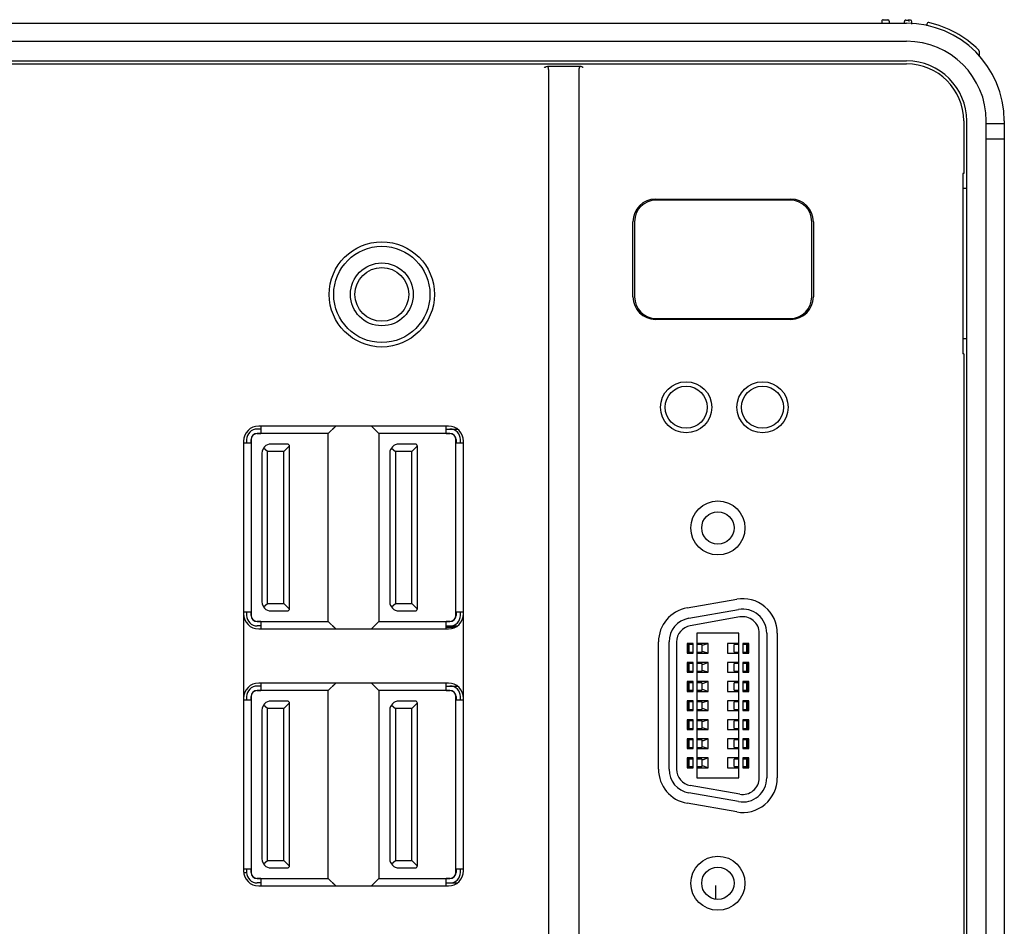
# Model space of a CAD drawing. Header units: millimetres. Extents: x 14 to 562, y 27 to 318.
# Tile 14 of 16: x 77 to 142, y 234 to 294. Entities that reach past the tile are written whole.
import ezdxf

# ---------------------------------------------------------------- set-up
doc = ezdxf.new("R2010")
doc.units = ezdxf.units.MM
doc.header["$LTSCALE"] = 32.67
doc.layers.add('00_COMPONENTS', color=7, linetype='CONTINUOUS')

msp = doc.modelspace()

# ---------------------------------------------------------------- linework, layer by layer
at = {"layer": '00_COMPONENTS', "color": 7}
for p, q in [((44.801, 294.159), (135.801, 294.159)), ((134.151, 294.299), (134.151, 294.151)), ((134.253, 294.399), (134.553, 294.394)), ((134.651, 294.294), (134.651, 294.142)), ((135.655, 294.125), (135.655, 294.273)), ((135.756, 294.373), (135.919, 294.37)), ((136.155, 294.111), (136.155, 294.266)), ((137.153, 294.111), (137.153, 293.979)), ((70.801, 292.959), (135.801, 292.959)), ((140.629, 292.298), (140.629, 291.974)), ((44.801, 291.659), (135.801, 291.659)), ((44.801, 291.459), (135.801, 291.459)), ((111.934, 291.302), (114.069, 291.302)), ((112.001, 101.283), (112.001, 291.034)), ((114.001, 291.034), (114.001, 101.283)), ((139.601, 287.659), (139.601, 284.159)), ((139.801, 104.659), (139.801, 287.659)), ((141.101, 104.659), (141.101, 287.659)), ((142.301, 287.659), (142.301, 105.859)), ((142.301, 287.459), (141.101, 287.459)), ((142.301, 286.459), (141.101, 286.459)), ((139.532, 284.159), (139.532, 283.159)), ((139.601, 284.159), (139.532, 284.159)), ((139.801, 283.159), (139.532, 283.159)), ((139.535, 283.159), (139.535, 275.159)), ((119.101, 282.459), (128.101, 282.459)), ((128.051, 282.399), (119.151, 282.399)), ((117.601, 275.959), (117.601, 280.959)), ((117.711, 280.959), (117.711, 275.959)), ((129.492, 275.959), (129.492, 280.959)), ((129.601, 280.959), (129.601, 275.959)), ((139.532, 275.159), (139.532, 272.159)), ((139.535, 275.159), (139.532, 275.159)), ((128.101, 274.459), (119.101, 274.459)), ((119.151, 274.518), (128.051, 274.518)), ((139.801, 273.159), (139.532, 273.159)), ((139.601, 272.159), (139.532, 272.159)), ((139.601, 272.159), (139.601, 120.159)), ((105.331, 267.359), (92.711, 267.359)), ((92.851, 267.359), (92.851, 266.866)), ((97.331, 266.859), (97.831, 267.359)), ((97.631, 267.159), (97.831, 267.359)), ((100.411, 267.159), (100.211, 267.359)), ((100.711, 266.859), (100.211, 267.359)), ((105.191, 266.866), (105.191, 267.359)), ((92.851, 267.159), (92.611, 267.159)), ((92.611, 266.866), (92.851, 266.866)), ((97.331, 266.859), (92.611, 266.859)), ((97.331, 254.359), (97.331, 266.859)), ((100.711, 266.859), (100.711, 254.359)), ((105.431, 266.859), (100.711, 266.859)), ((105.191, 267.159), (105.93, 267.159)), ((105.191, 266.866), (105.431, 266.866)), ((91.711, 266.359), (91.711, 237.759)), ((92.204, 266.219), (91.711, 266.219)), ((91.911, 266.459), (91.911, 266.219)), ((92.204, 266.219), (92.204, 266.459)), ((92.211, 266.459), (92.211, 254.759)), ((93.306, 265.659), (93.036, 265.897)), ((94.621, 266.159), (93.531, 266.159)), ((94.391, 265.659), (94.769, 266.036)), ((94.771, 255.209), (94.771, 266.009)), ((101.536, 265.897), (101.806, 265.659)), ((103.121, 266.159), (102.031, 266.159)), ((102.891, 265.659), (103.269, 266.036)), ((103.271, 255.209), (103.271, 266.009)), ((105.831, 254.759), (105.831, 266.459)), ((105.839, 266.459), (105.839, 266.219)), ((106.331, 266.219), (105.839, 266.219)), ((106.131, 266.219), (106.131, 266.459)), ((106.331, 237.759), (106.331, 266.359)), ((92.931, 265.559), (92.931, 255.659)), ((93.306, 255.559), (93.306, 265.659)), ((94.391, 265.659), (93.306, 265.659)), ((94.391, 255.559), (94.391, 265.659)), ((101.431, 265.559), (101.431, 255.659)), ((101.806, 265.659), (101.806, 255.559)), ((102.891, 265.659), (101.806, 265.659)), ((102.891, 255.559), (102.891, 265.659)), ((93.036, 255.32), (93.306, 255.559)), ((93.306, 255.559), (94.391, 255.559)), ((94.769, 255.181), (94.391, 255.559)), ((101.536, 255.32), (101.806, 255.559)), ((101.806, 255.559), (102.891, 255.559)), ((103.269, 255.181), (102.891, 255.559)), ((121.202, 255.257), (124.502, 255.839)), ((91.711, 254.999), (92.204, 254.999)), ((91.911, 254.999), (91.911, 254.759)), ((92.204, 254.759), (92.204, 254.999)), ((93.531, 255.059), (94.621, 255.059)), ((102.031, 255.059), (103.121, 255.059)), ((105.839, 254.999), (105.839, 254.759)), ((105.839, 254.999), (106.331, 254.999)), ((106.131, 254.759), (106.131, 254.999)), ((121.324, 254.567), (124.624, 255.149)), ((92.611, 254.359), (97.331, 254.359)), ((92.851, 254.351), (92.611, 254.351)), ((92.851, 254.351), (92.851, 253.859)), ((97.331, 254.359), (97.831, 253.859)), ((100.711, 254.359), (100.211, 253.859)), ((100.711, 254.359), (105.431, 254.359)), ((105.191, 253.859), (105.191, 254.351)), ((105.431, 254.351), (105.191, 254.351)), ((124.71, 254.657), (121.41, 254.075)), ((92.851, 254.059), (92.611, 254.059)), ((92.711, 253.859), (105.331, 253.859)), ((97.631, 254.059), (97.831, 253.859)), ((100.411, 254.059), (100.211, 253.859)), ((105.191, 254.059), (105.929, 254.059)), ((105.191, 253.968), (105.782, 253.968)), ((121.851, 253.569), (121.851, 243.949)), ((124.651, 253.569), (121.851, 253.569)), ((124.651, 243.949), (124.651, 253.569)), ((126.001, 243.944), (126.001, 253.574)), ((126.501, 253.574), (126.501, 243.944)), ((127.201, 253.574), (127.201, 243.944)), ((119.301, 244.525), (119.301, 252.992)), ((120.001, 244.525), (120.001, 252.992)), ((120.501, 252.992), (120.501, 244.525)), ((121.201, 252.894), (121.201, 252.244)), ((121.601, 252.894), (121.201, 252.894)), ((121.601, 252.819), (121.201, 252.819)), ((121.275, 252.819), (121.275, 252.319)), ((121.317, 252.819), (121.317, 252.319)), ((121.501, 252.819), (121.501, 252.894)), ((121.601, 252.244), (121.601, 252.894)), ((122.601, 252.894), (121.851, 252.894)), ((122.176, 252.819), (121.851, 252.819)), ((122.101, 252.894), (122.101, 252.819)), ((122.176, 252.819), (122.176, 252.319)), ((122.176, 252.794), (122.301, 252.794)), ((122.301, 252.794), (122.576, 252.894)), ((122.601, 252.244), (122.601, 252.894)), ((123.901, 252.894), (123.901, 252.244)), ((124.651, 252.894), (123.901, 252.894)), ((124.327, 252.319), (124.327, 252.819)), ((124.651, 252.819), (124.327, 252.819)), ((124.901, 252.894), (124.901, 252.244)), ((125.301, 252.894), (124.901, 252.894)), ((125.228, 252.819), (124.901, 252.819)), ((125.001, 252.894), (125.001, 252.819)), ((125.186, 252.319), (125.186, 252.819)), ((125.228, 252.319), (125.228, 252.819)), ((125.301, 252.819), (125.23, 252.819)), ((125.301, 252.244), (125.301, 252.894)), ((121.201, 252.319), (121.601, 252.319)), ((121.201, 252.244), (121.601, 252.244)), ((121.501, 252.244), (121.501, 252.319)), ((121.851, 252.319), (122.176, 252.319)), ((121.851, 252.244), (122.601, 252.244)), ((122.101, 252.319), (122.101, 252.244)), ((122.301, 252.344), (122.176, 252.344)), ((122.576, 252.244), (122.301, 252.344)), ((123.901, 252.244), (124.651, 252.244)), ((124.327, 252.319), (124.651, 252.319)), ((124.901, 252.319), (125.228, 252.319)), ((124.901, 252.244), (125.301, 252.244)), ((125.001, 252.319), (125.001, 252.244)), ((125.23, 252.319), (125.301, 252.319)), ((121.201, 251.624), (121.201, 250.974)), ((121.601, 251.624), (121.201, 251.624)), ((121.601, 251.549), (121.201, 251.549)), ((121.275, 251.549), (121.275, 251.049)), ((121.317, 251.549), (121.317, 251.049)), ((121.501, 251.549), (121.501, 251.624)), ((121.601, 250.974), (121.601, 251.624)), ((122.601, 251.624), (121.851, 251.624)), ((122.176, 251.549), (121.851, 251.549)), ((122.101, 251.624), (122.101, 251.549)), ((122.176, 251.549), (122.176, 251.049)), ((122.176, 251.524), (122.301, 251.524)), ((122.301, 251.524), (122.576, 251.624)), ((122.601, 250.974), (122.601, 251.624)), ((123.901, 251.624), (123.901, 250.974)), ((124.651, 251.624), (123.901, 251.624)), ((124.327, 251.049), (124.327, 251.549)), ((124.651, 251.549), (124.327, 251.549)), ((124.901, 251.624), (124.901, 250.974)), ((125.301, 251.624), (124.901, 251.624)), ((125.228, 251.549), (124.901, 251.549)), ((125.001, 251.624), (125.001, 251.549)), ((125.186, 251.049), (125.186, 251.549)), ((125.228, 251.049), (125.228, 251.549)), ((125.301, 251.549), (125.23, 251.549)), ((125.301, 250.974), (125.301, 251.624)), ((121.201, 251.049), (121.601, 251.049)), ((121.201, 250.974), (121.601, 250.974)), ((121.501, 250.974), (121.501, 251.049)), ((121.851, 251.049), (122.176, 251.049)), ((121.851, 250.974), (122.601, 250.974)), ((122.101, 251.049), (122.101, 250.974)), ((122.301, 251.074), (122.176, 251.074)), ((122.576, 250.974), (122.301, 251.074)), ((123.901, 250.974), (124.651, 250.974)), ((124.327, 251.049), (124.651, 251.049)), ((124.901, 251.049), (125.228, 251.049)), ((124.901, 250.974), (125.301, 250.974)), ((125.001, 251.049), (125.001, 250.974)), ((125.23, 251.049), (125.301, 251.049)), ((105.331, 250.259), (92.711, 250.259)), ((92.851, 250.259), (92.851, 249.766)), ((97.331, 249.759), (97.831, 250.259)), ((97.631, 250.059), (97.831, 250.259)), ((100.411, 250.059), (100.211, 250.259)), ((100.711, 249.759), (100.211, 250.259)), ((105.191, 249.766), (105.191, 250.259)), ((121.201, 250.354), (121.201, 249.704)), ((121.601, 250.354), (121.201, 250.354)), ((121.601, 250.279), (121.201, 250.279)), ((121.275, 250.279), (121.275, 249.779)), ((121.317, 250.279), (121.317, 249.779)), ((121.501, 250.279), (121.501, 250.354)), ((121.601, 249.704), (121.601, 250.354)), ((122.601, 250.354), (121.851, 250.354)), ((122.176, 250.279), (121.851, 250.279)), ((122.101, 250.354), (122.101, 250.279)), ((122.176, 250.279), (122.176, 249.779)), ((122.176, 250.254), (122.301, 250.254)), ((122.301, 250.254), (122.576, 250.354)), ((122.601, 249.704), (122.601, 250.354)), ((123.901, 250.354), (123.901, 249.704)), ((124.651, 250.354), (123.901, 250.354)), ((124.327, 249.779), (124.327, 250.279)), ((124.651, 250.279), (124.327, 250.279)), ((124.901, 250.354), (124.901, 249.704)), ((125.301, 250.354), (124.901, 250.354)), ((125.228, 250.279), (124.901, 250.279)), ((125.001, 250.354), (125.001, 250.279)), ((125.186, 249.779), (125.186, 250.279)), ((125.228, 249.779), (125.228, 250.279)), ((125.301, 250.279), (125.23, 250.279)), ((125.301, 249.704), (125.301, 250.354)), ((92.851, 250.059), (92.611, 250.059)), ((92.611, 249.766), (92.851, 249.766)), ((97.331, 249.759), (92.611, 249.759)), ((97.331, 237.259), (97.331, 249.759)), ((100.711, 249.759), (100.711, 237.259)), ((105.431, 249.759), (100.711, 249.759)), ((105.191, 250.059), (105.929, 250.059)), ((105.191, 249.766), (105.431, 249.766)), ((121.201, 249.779), (121.601, 249.779)), ((121.201, 249.704), (121.601, 249.704)), ((121.501, 249.704), (121.501, 249.779)), ((121.851, 249.779), (122.176, 249.779)), ((121.851, 249.704), (122.601, 249.704)), ((122.101, 249.779), (122.101, 249.704)), ((122.301, 249.804), (122.176, 249.804)), ((122.576, 249.704), (122.301, 249.804)), ((123.901, 249.704), (124.651, 249.704)), ((124.327, 249.779), (124.651, 249.779)), ((124.901, 249.779), (125.228, 249.779)), ((124.901, 249.704), (125.301, 249.704)), ((125.001, 249.779), (125.001, 249.704)), ((125.23, 249.779), (125.301, 249.779)), ((92.204, 249.119), (91.711, 249.119)), ((91.911, 249.359), (91.911, 249.119)), ((92.204, 249.119), (92.204, 249.359)), ((92.211, 249.359), (92.211, 237.659)), ((94.621, 249.059), (93.531, 249.059)), ((94.391, 248.559), (94.769, 248.936)), ((94.771, 238.109), (94.771, 248.909)), ((103.121, 249.059), (102.031, 249.059)), ((102.891, 248.559), (103.269, 248.936)), ((103.271, 238.109), (103.271, 248.909)), ((105.831, 237.659), (105.831, 249.359)), ((105.839, 249.359), (105.839, 249.119)), ((106.331, 249.119), (105.839, 249.119)), ((106.131, 249.119), (106.131, 249.359)), ((121.201, 249.084), (121.201, 248.434)), ((121.601, 249.084), (121.201, 249.084)), ((121.601, 249.009), (121.201, 249.009)), ((121.275, 249.009), (121.275, 248.509)), ((121.317, 249.009), (121.317, 248.509)), ((121.501, 249.009), (121.501, 249.084)), ((121.601, 248.434), (121.601, 249.084)), ((122.601, 249.084), (121.851, 249.084)), ((122.176, 249.009), (121.851, 249.009)), ((122.101, 249.084), (122.101, 249.009)), ((122.176, 249.009), (122.176, 248.509)), ((122.176, 248.984), (122.301, 248.984)), ((122.301, 248.984), (122.576, 249.084)), ((122.601, 248.434), (122.601, 249.084)), ((123.901, 249.084), (123.901, 248.434)), ((124.651, 249.084), (123.901, 249.084)), ((124.327, 248.509), (124.327, 249.009)), ((124.651, 249.009), (124.327, 249.009)), ((124.901, 249.084), (124.901, 248.434)), ((125.301, 249.084), (124.901, 249.084)), ((125.228, 249.009), (124.901, 249.009)), ((125.001, 249.084), (125.001, 249.009)), ((125.186, 248.509), (125.186, 249.009)), ((125.228, 248.509), (125.228, 249.009)), ((125.301, 249.009), (125.23, 249.009)), ((125.301, 248.434), (125.301, 249.084)), ((92.931, 248.459), (92.931, 238.559)), ((93.306, 248.559), (93.036, 248.797)), ((93.306, 238.459), (93.306, 248.559)), ((94.391, 248.559), (93.306, 248.559)), ((94.391, 238.459), (94.391, 248.559)), ((101.431, 248.459), (101.431, 238.559)), ((101.536, 248.797), (101.806, 248.559)), ((101.806, 248.559), (101.806, 238.459)), ((102.891, 248.559), (101.806, 248.559)), ((102.891, 238.459), (102.891, 248.559)), ((121.201, 248.509), (121.601, 248.509)), ((121.201, 248.434), (121.601, 248.434)), ((121.501, 248.434), (121.501, 248.509)), ((121.851, 248.509), (122.176, 248.509)), ((121.851, 248.434), (122.601, 248.434)), ((122.101, 248.509), (122.101, 248.434)), ((122.301, 248.534), (122.176, 248.534)), ((122.576, 248.434), (122.301, 248.534)), ((123.901, 248.434), (124.651, 248.434)), ((124.327, 248.509), (124.651, 248.509)), ((124.901, 248.509), (125.228, 248.509)), ((124.901, 248.434), (125.301, 248.434)), ((125.001, 248.509), (125.001, 248.434)), ((125.23, 248.509), (125.301, 248.509)), ((121.201, 247.814), (121.201, 247.164)), ((121.601, 247.814), (121.201, 247.814)), ((121.601, 247.739), (121.201, 247.739)), ((121.275, 247.739), (121.275, 247.239)), ((121.317, 247.739), (121.317, 247.239)), ((121.501, 247.739), (121.501, 247.814)), ((121.601, 247.164), (121.601, 247.814)), ((122.601, 247.814), (121.851, 247.814)), ((122.176, 247.739), (121.851, 247.739)), ((122.101, 247.814), (122.101, 247.739)), ((122.176, 247.739), (122.176, 247.239)), ((122.176, 247.714), (122.301, 247.714)), ((122.301, 247.714), (122.576, 247.814)), ((122.601, 247.164), (122.601, 247.814)), ((123.901, 247.814), (123.901, 247.164)), ((124.651, 247.814), (123.901, 247.814)), ((124.327, 247.239), (124.327, 247.739)), ((124.651, 247.739), (124.327, 247.739)), ((124.901, 247.814), (124.901, 247.164)), ((125.301, 247.814), (124.901, 247.814)), ((125.228, 247.739), (124.901, 247.739)), ((125.001, 247.814), (125.001, 247.739)), ((125.186, 247.239), (125.186, 247.739)), ((125.228, 247.239), (125.228, 247.739)), ((125.301, 247.739), (125.23, 247.739)), ((125.301, 247.164), (125.301, 247.814)), ((121.201, 247.239), (121.601, 247.239)), ((121.201, 247.164), (121.601, 247.164)), ((121.501, 247.164), (121.501, 247.239)), ((121.851, 247.239), (122.176, 247.239)), ((121.851, 247.164), (122.601, 247.164)), ((122.101, 247.239), (122.101, 247.164)), ((122.301, 247.264), (122.176, 247.264)), ((122.576, 247.164), (122.301, 247.264)), ((123.901, 247.164), (124.651, 247.164)), ((124.327, 247.239), (124.651, 247.239)), ((124.901, 247.239), (125.228, 247.239)), ((124.901, 247.164), (125.301, 247.164)), ((125.001, 247.239), (125.001, 247.164)), ((125.23, 247.239), (125.301, 247.239)), ((121.201, 246.544), (121.201, 245.894)), ((121.601, 246.544), (121.201, 246.544)), ((121.601, 246.469), (121.201, 246.469)), ((121.275, 246.469), (121.275, 245.969)), ((121.317, 246.469), (121.317, 245.969)), ((121.501, 246.469), (121.501, 246.544)), ((121.601, 245.894), (121.601, 246.544)), ((122.601, 246.544), (121.851, 246.544)), ((122.176, 246.469), (121.851, 246.469)), ((122.101, 246.544), (122.101, 246.469)), ((122.176, 246.469), (122.176, 245.969)), ((122.176, 246.444), (122.301, 246.444)), ((122.301, 246.444), (122.576, 246.544)), ((122.601, 245.894), (122.601, 246.544)), ((123.901, 246.544), (123.901, 245.894)), ((124.651, 246.544), (123.901, 246.544)), ((124.327, 245.969), (124.327, 246.469)), ((124.651, 246.469), (124.327, 246.469)), ((124.901, 246.544), (124.901, 245.894)), ((125.301, 246.544), (124.901, 246.544)), ((125.228, 246.469), (124.901, 246.469)), ((125.001, 246.544), (125.001, 246.469)), ((125.186, 245.969), (125.186, 246.469)), ((125.228, 245.969), (125.228, 246.469)), ((125.301, 246.469), (125.23, 246.469)), ((125.301, 245.894), (125.301, 246.544)), ((121.201, 245.969), (121.601, 245.969)), ((121.201, 245.894), (121.601, 245.894)), ((121.501, 245.894), (121.501, 245.969)), ((121.851, 245.969), (122.176, 245.969)), ((121.851, 245.894), (122.601, 245.894)), ((122.101, 245.969), (122.101, 245.894)), ((122.301, 245.994), (122.176, 245.994)), ((122.576, 245.894), (122.301, 245.994)), ((123.901, 245.894), (124.651, 245.894)), ((124.327, 245.969), (124.651, 245.969)), ((124.901, 245.969), (125.228, 245.969)), ((124.901, 245.894), (125.301, 245.894)), ((125.001, 245.969), (125.001, 245.894)), ((125.23, 245.969), (125.301, 245.969)), ((121.201, 245.274), (121.201, 244.624)), ((121.601, 245.274), (121.201, 245.274)), ((121.601, 245.199), (121.201, 245.199)), ((121.275, 245.199), (121.275, 244.699)), ((121.317, 245.199), (121.317, 244.699)), ((121.501, 245.199), (121.501, 245.274)), ((121.601, 244.624), (121.601, 245.274)), ((122.601, 245.274), (121.851, 245.274)), ((122.176, 245.199), (121.851, 245.199)), ((122.101, 245.274), (122.101, 245.199)), ((122.176, 245.199), (122.176, 244.699)), ((122.176, 245.174), (122.301, 245.174)), ((122.301, 245.174), (122.576, 245.274)), ((122.601, 244.624), (122.601, 245.274)), ((123.901, 245.274), (123.901, 244.624)), ((124.651, 245.274), (123.901, 245.274)), ((124.327, 244.699), (124.327, 245.199)), ((124.651, 245.199), (124.327, 245.199)), ((124.901, 245.274), (124.901, 244.624)), ((125.301, 245.274), (124.901, 245.274)), ((125.228, 245.199), (124.901, 245.199)), ((125.001, 245.274), (125.001, 245.199)), ((125.186, 244.699), (125.186, 245.199)), ((125.228, 244.699), (125.228, 245.199)), ((125.301, 245.199), (125.23, 245.199)), ((125.301, 244.624), (125.301, 245.274)), ((121.201, 244.699), (121.601, 244.699)), ((121.201, 244.624), (121.601, 244.624)), ((121.501, 244.624), (121.501, 244.699)), ((121.851, 244.699), (122.176, 244.699)), ((121.851, 244.624), (122.601, 244.624)), ((122.101, 244.699), (122.101, 244.624)), ((122.301, 244.724), (122.176, 244.724)), ((122.576, 244.624), (122.301, 244.724)), ((123.901, 244.624), (124.651, 244.624)), ((124.327, 244.699), (124.651, 244.699)), ((124.901, 244.699), (125.228, 244.699)), ((124.901, 244.624), (125.301, 244.624)), ((125.001, 244.699), (125.001, 244.624)), ((125.23, 244.699), (125.301, 244.699)), ((121.851, 243.949), (124.651, 243.949)), ((124.71, 242.86), (121.41, 243.442)), ((124.624, 242.368), (121.324, 242.95)), ((124.502, 241.679), (121.202, 242.26)), ((93.036, 238.22), (93.306, 238.459)), ((93.306, 238.459), (94.391, 238.459)), ((94.769, 238.081), (94.391, 238.459)), ((101.536, 238.22), (101.806, 238.459)), ((101.806, 238.459), (102.891, 238.459)), ((103.269, 238.081), (102.891, 238.459)), ((91.711, 237.899), (92.204, 237.899)), ((91.911, 237.899), (91.911, 237.659)), ((92.204, 237.659), (92.204, 237.899)), ((93.531, 237.959), (94.621, 237.959)), ((102.031, 237.959), (103.121, 237.959)), ((105.839, 237.899), (105.839, 237.659)), ((105.839, 237.899), (106.331, 237.899)), ((106.131, 237.659), (106.131, 237.899)), ((91.711, 237.659), (91.911, 237.659)), ((92.611, 237.259), (97.331, 237.259)), ((92.851, 237.251), (92.611, 237.251)), ((92.851, 237.251), (92.851, 236.759)), ((97.331, 237.259), (97.831, 236.759)), ((100.711, 237.259), (100.211, 236.759)), ((100.711, 237.259), (105.431, 237.259)), ((105.191, 236.759), (105.191, 237.251)), ((105.431, 237.251), (105.191, 237.251)), ((92.851, 236.959), (92.611, 236.959)), ((92.711, 236.759), (105.331, 236.759)), ((97.631, 236.959), (97.831, 236.759)), ((100.411, 236.959), (100.211, 236.759)), ((105.191, 236.959), (105.93, 236.959)), ((123.101, 236.795), (123.101, 235.875))]:
    msp.add_line(p, q, dxfattribs=at)
msp.add_lwpolyline([(140.629, 292.298), (140.628, 292.311), (140.625, 292.327), (140.619, 292.342), (140.611, 292.356), (140.6, 292.368)], dxfattribs=at)
for centre, radius in [((100.901, 276.119), 3.5), ((100.901, 276.119), 3.2), ((100.901, 276.119), 2.09), ((100.901, 276.119), 1.79), ((121.141, 268.609), 1.7), ((121.141, 268.609), 1.4), ((126.221, 268.609), 1.7), ((126.221, 268.609), 1.4), ((123.251, 260.579), 1.8), ((123.251, 260.579), 1.075), ((123.251, 236.939), 1.8), ((123.251, 236.939), 1.075)]:
    msp.add_circle(centre, radius, dxfattribs=at)
for centre, radius, start, end in [((134.251, 294.299), 0.1, 89, 180), ((134.551, 294.294), 0.1, 0, 89), ((135.755, 294.273), 0.1, 89, 180), ((135.801, 287.659), 6.5, 0, 90), ((135.801, 287.621), 6.75, 87.81841, 89), ((136.055, 294.266), 0.1, 0, 87.81841), ((137.253, 294.111), 0.1, 77.39518, 180), ((135.801, 287.621), 6.75, 44.69012, 77.39518), ((135.801, 287.659), 5.3, 0, 90), ((135.801, 287.659), 4, 0, 90), ((135.801, 287.659), 3.8, 0, 90), ((113.881, 290.621), 0.727, 54.68238, 58.41647), ((119.101, 280.959), 1.5, 90, 180), ((119.151, 280.959), 1.441, 90, 180), ((128.051, 280.959), 1.441, 0, 90), ((128.101, 280.959), 1.5, 0, 90), ((119.101, 275.959), 1.5, 180, 270), ((119.151, 275.959), 1.441, 180, 270), ((128.051, 275.959), 1.441, 270, 0), ((128.101, 275.959), 1.5, 270, 0), ((92.711, 266.359), 1, 90, 180), ((105.331, 266.359), 1, 0, 90), ((92.611, 266.459), 0.7, 90, 180), ((92.611, 266.459), 0.407, 90, 180), ((92.611, 266.459), 0.4, 90, 180), ((105.431, 266.459), 0.7, 0, 90), ((105.431, 266.459), 0.407, 0, 90), ((105.431, 266.459), 0.4, 0, 90), ((93.531, 265.559), 0.6, 90, 180), ((94.621, 266.009), 0.15, 0, 90), ((102.031, 265.559), 0.6, 90, 180), ((103.121, 266.009), 0.15, 0, 90), ((93.531, 255.659), 0.6, 180, 270), ((102.031, 255.659), 0.6, 180, 270), ((124.901, 253.574), 2.3, 0, 100), ((92.711, 254.859), 1, 180, 270), ((92.611, 254.759), 0.7, 180, 270), ((92.611, 254.759), 0.407, 180, 270), ((92.611, 254.759), 0.4, 180, 270), ((94.621, 255.209), 0.15, 270, 0), ((103.121, 255.209), 0.15, 270, 0), ((105.331, 254.859), 1, 270, 0), ((105.431, 254.759), 0.7, 270, 0), ((105.431, 254.759), 0.407, 270, 360), ((105.431, 254.759), 0.4, 270, 0), ((121.601, 252.992), 2.3, 100, 180), ((124.901, 253.574), 1.6, 0, 100), ((121.601, 252.992), 1.6, 100, 180), ((124.901, 253.574), 1.1, 0, 100), ((121.601, 252.992), 1.1, 100, 180), ((92.711, 249.259), 1, 90, 180), ((105.331, 249.259), 1, 0, 90), ((92.611, 249.359), 0.7, 90, 180), ((92.611, 249.359), 0.407, 90, 180), ((92.611, 249.359), 0.4, 90, 180), ((105.431, 249.359), 0.7, 0, 90), ((105.431, 249.359), 0.407, 0, 90), ((105.431, 249.359), 0.4, 0, 90), ((93.531, 248.459), 0.6, 90, 180), ((94.621, 248.909), 0.15, 0, 90), ((102.031, 248.459), 0.6, 90, 180), ((103.121, 248.909), 0.15, 0, 90), ((121.601, 244.525), 2.3, 180, 260), ((121.601, 244.525), 1.6, 180, 260), ((121.601, 244.525), 1.1, 180, 260), ((124.901, 243.944), 2.3, 260, 0), ((124.901, 243.944), 1.6, 260, 0), ((124.901, 243.944), 1.1, 260, 0), ((93.531, 238.559), 0.6, 180, 270), ((102.031, 238.559), 0.6, 180, 270), ((92.711, 237.759), 1, 180, 270), ((94.621, 238.109), 0.15, 270, 0), ((103.121, 238.109), 0.15, 270, 0), ((105.331, 237.759), 1, 270, 0), ((92.611, 237.659), 0.7, 180, 270), ((92.611, 237.659), 0.407, 180, 270), ((92.611, 237.659), 0.4, 180, 270), ((105.431, 237.659), 0.7, 270, 0), ((105.431, 237.659), 0.407, 270, 360), ((105.431, 237.659), 0.4, 270, 0)]:
    msp.add_arc(centre, radius, start, end, dxfattribs=at)
for centre, major_axis, ratio, start_param, end_param in [((111.701, 291.307), (0.3, 0), 0.025124, -0.802851, -0.683846), ((111.701, 291.034), (0, 0.424), 0.707107, -1.570796, -0.88695), ((114.301, 291.034), (0, 0.424), 0.707107, 0.88695, 1.570796), ((114.301, 291.307), (0.3, 0), 0.025124, -2.457746, -2.338741)]:
    msp.add_ellipse(centre, major_axis=major_axis, ratio=ratio, start_param=start_param, end_param=end_param, dxfattribs=at)
for points, knots in [([(135.919, 294.37), (135.909, 294.37), (135.941, 294.312), (135.943, 294.291), (135.955, 294.269)], [0, 0, 0, 0, 0.298146, 1, 1, 1, 1]), ([(111.701, 291.214), (111.719, 291.226), (111.782, 291.267), (111.856, 291.3), (111.91, 291.302)], [0, 0, 0, 0, 0.285895, 1, 1, 1, 1]), ([(114.093, 291.302), (114.106, 291.301), (114.166, 291.292), (114.222, 291.265), (114.262, 291.24)], [0, 0, 0, 0, 0.216828, 1, 1, 1, 1])]:
    msp.add_open_spline(points, degree=3, knots=knots, dxfattribs=at)

doc.saveas('drawing.dxf')
